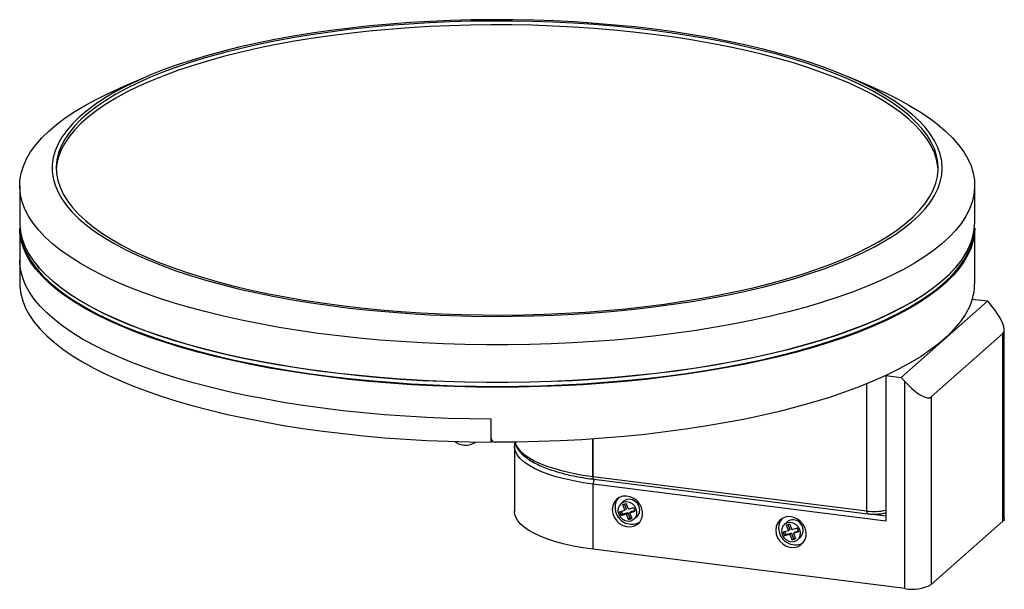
# Paper-space layout '_Dimétrica' of a CAD drawing. Header units: millimetres. Extents: x -117 to 125, y -109 to 31.
import ezdxf

# ---------------------------------------------------------------- set-up
doc = ezdxf.new("R2010")
doc.units = ezdxf.units.MM

psp = doc.layouts.new('_Dimétrica')

# ---------------------------------------------------------------- linework, layer by layer
at = {"color": 7, "linetype": 'Continuous', "lineweight": 25}
for p, q in [((-86.57, 17.13), (-92.89, 14.41)), ((92.89, 14.41), (86.57, 17.13)), ((-117.5, -9.58), (-117.5, -18.73)), ((117.5, -18.73), (117.5, -9.58)), ((-117.5, -20), (-117.5, -33.51)), ((117.5, -33.51), (117.5, -20)), ((99.4, -56.72), (120.62, -38.01)), ((120.62, -38.01), (116.87, -37.54)), ((120.62, -38.01), (121.55, -39.07)), ((124.46, -45.94), (106.78, -61.53)), ((124.46, -92.13), (124.46, -45.94)), ((124.78, -91.54), (124.78, -45.04)), ((95.66, -56.25), (99.4, -56.72)), ((95.66, -56.25), (95.66, -92.08)), ((100.34, -57.78), (99.4, -56.72)), ((100.34, -108.69), (100.34, -57.78)), ((106.78, -61.53), (106.78, -107.72)), ((-1.48, -72.67), (-1.48, -67.01)), ((-1.21, -72.3), (-1.48, -72.67)), ((4.24, -73.65), (4.24, -89.68)), ((23.54, -81.1), (90.98, -89.6)), ((23.54, -81.1), (23.54, -81.1)), ((23.77, -81.78), (91.21, -90.28)), ((23.63, -99.03), (23.63, -83)), ((95.66, -92.08), (23.63, -83)), ((31.11, -87.22), (30.4, -87.84)), ((30.15, -89.77), (31.44, -89.39)), ((30.86, -90.37), (30.57, -89.64)), ((30.9, -88.01), (31.77, -87.76)), ((31.44, -89.39), (30.9, -88.01)), ((31.8, -89.08), (31.33, -87.89)), ((31.8, -89.08), (31.44, -89.39)), ((32.31, -89.14), (31.77, -87.76)), ((32.31, -89.14), (33.6, -88.76)), ((33.02, -89.74), (33.89, -89.49)), ((33.96, -89.67), (33.6, -88.76)), ((30.5, -90.68), (30.15, -89.77)), ((30.5, -90.68), (31.8, -90.3)), ((30.86, -90.37), (30.5, -90.68)), ((30.86, -90.37), (32.15, -89.99)), ((32.15, -89.99), (31.8, -90.3)), ((32.34, -91.68), (31.8, -90.3)), ((32.69, -91.37), (32.15, -89.99)), ((32.69, -91.37), (32.34, -91.68)), ((32.34, -91.68), (33.2, -91.43)), ((32.66, -90.05), (33.96, -89.67)), ((33.02, -89.74), (32.66, -90.05)), ((33.2, -91.43), (32.66, -90.05)), ((32.69, -91.37), (33.13, -91.24)), ((33.71, -91.59), (34.41, -90.97)), ((71.67, -94.46), (70.37, -94.83)), ((71.33, -92.29), (70.62, -92.91)), ((71.99, -92.83), (71.13, -93.08)), ((71.13, -93.08), (71.67, -94.46)), ((71.55, -92.96), (72.02, -94.14)), ((72.02, -94.14), (71.67, -94.46)), ((71.99, -92.83), (72.53, -94.2)), ((73.83, -93.82), (72.53, -94.2)), ((73.83, -93.82), (74.18, -94.74)), ((124.46, -92.13), (106.78, -107.72)), ((70.37, -94.83), (70.73, -95.75)), ((72.02, -95.37), (70.73, -95.75)), ((71.08, -95.44), (70.73, -95.75)), ((70.8, -94.71), (71.08, -95.44)), ((72.38, -95.06), (71.08, -95.44)), ((72.38, -95.06), (72.02, -95.37)), ((72.02, -95.37), (72.56, -96.75)), ((72.38, -95.06), (72.91, -96.43)), ((72.91, -96.43), (72.56, -96.75)), ((73.43, -96.49), (72.56, -96.75)), ((74.18, -94.74), (72.89, -95.12)), ((73.24, -94.81), (72.89, -95.12)), ((72.89, -95.12), (73.43, -96.49)), ((73.35, -96.31), (72.91, -96.43)), ((74.11, -94.55), (73.24, -94.81)), ((73.93, -96.66), (74.64, -96.04)), ((100.34, -108.69), (23.63, -99.03))]:
    psp.add_line(p, q, dxfattribs=at)
at = {"color": 8, "linetype": 'Continuous', "lineweight": 25}
for p, q in [((90.98, -89.6), (90.98, -58.29)), ((23.54, -71.88), (23.54, -81.1)), ((23.54, -81.1), (23.54, -71.88)), ((92.36, -90.36), (95.66, -90.78))]:
    psp.add_line(p, q, dxfattribs=at)
at = {"color": 7, "linetype": 'Continuous', "lineweight": 25, "flags": 128}
for points in [[(38.71, 28.92), (33.91, 29.48), (29.03, 29.97), (24.08, 30.38), (19.09, 30.72), (14.05, 30.98), (8.98, 31.15), (3.89, 31.25), (-1.2, 31.28), (-6.29, 31.22), (-11.37, 31.08), (-16.43, 30.86), (-21.45, 30.57), (-26.42, 30.2), (-31.34, 29.75), (-36.18, 29.23), (-40.95, 28.63), (-45.63, 27.96), (-50.21, 27.21), (-54.69, 26.4), (-59.04, 25.52), (-63.27, 24.57), (-67.36, 23.55), (-71.3, 22.48), (-75.09, 21.34), (-78.72, 20.15), (-82.17, 18.9), (-85.45, 17.6), (-88.54, 16.25), (-91.45, 14.85), (-94.15, 13.41), (-96.65, 11.93), (-98.94, 10.42), (-101.01, 8.87), (-102.87, 7.28), (-104.51, 5.68), (-105.91, 4.04), (-107.09, 2.39), (-108.04, 0.72), (-108.75, -0.96), (-109.23, -2.65), (-109.47, -4.35), (-109.47, -6.05), (-109.24, -7.74), (-108.77, -9.44), (-108.06, -11.12), (-107.12, -12.79), (-105.95, -14.44), (-104.55, -16.07), (-102.92, -17.68), (-101.07, -19.27), (-99, -20.82), (-96.72, -22.34), (-94.22, -23.82), (-91.53, -25.26), (-88.63, -26.66), (-85.54, -28.01), (-82.27, -29.31), (-78.82, -30.56), (-75.2, -31.76), (-71.41, -32.89), (-67.47, -33.97), (-63.39, -34.99), (-59.16, -35.94), (-54.81, -36.82), (-50.34, -37.64), (-45.76, -38.38), (-41.09, -39.06), (-36.32, -39.66), (-31.47, -40.18), (-26.56, -40.63), (-21.59, -41.01), (-16.57, -41.3), (-11.52, -41.52), (-6.44, -41.66), (-1.35, -41.72), (3.75, -41.7), (8.84, -41.6), (13.9, -41.43), (18.94, -41.17), (23.94, -40.84), (28.89, -40.43), (33.77, -39.94), (38.58, -39.38), (43.3, -38.75), (47.94, -38.04), (52.46, -37.26), (56.88, -36.41), (61.17, -35.5), (65.33, -34.51), (69.35, -33.47), (73.22, -32.36), (76.92, -31.2), (80.47, -29.98), (83.83, -28.7), (87.02, -27.38), (90.02, -26), (92.82, -24.59), (95.42, -23.12), (97.82, -21.63), (100, -20.09), (101.97, -18.52), (103.72, -16.93), (105.24, -15.31), (106.53, -13.66), (107.59, -12), (108.42, -10.33), (109.02, -8.64), (109.38, -6.95), (109.5, -5.25), (109.38, -3.55), (109.03, -1.85), (108.44, -0.17), (107.62, 1.51), (106.57, 3.17), (105.28, 4.81), (103.76, 6.44), (102.02, 8.03), (100.06, 9.6), (97.89, 11.14), (95.5, 12.64), (92.9, 14.1), (90.1, 15.52), (87.11, 16.89), (83.93, 18.22), (80.57, 19.5), (77.03, 20.72), (73.32, 21.89), (69.46, 22.99), (65.45, 24.04), (61.29, 25.02), (57, 25.94), (52.59, 26.79), (48.07, 27.57), (43.44, 28.28), (38.71, 28.92)], [(-38.36, -39.05), (-33.56, -39.62), (-28.69, -40.1), (-23.75, -40.51), (-18.76, -40.84), (-13.73, -41.1), (-8.67, -41.27), (-3.6, -41.37), (1.49, -41.39), (6.58, -41.32), (11.64, -41.18), (16.69, -40.96), (21.69, -40.66), (26.65, -40.28), (31.55, -39.83), (36.39, -39.3), (41.14, -38.69), (45.8, -38.01), (50.36, -37.26), (54.81, -36.44), (59.14, -35.55), (63.33, -34.59), (67.39, -33.57), (71.31, -32.48), (75.06, -31.34), (78.65, -30.14), (82.07, -28.88), (85.3, -27.57), (88.35, -26.21), (91.21, -24.81), (93.86, -23.36), (96.31, -21.88), (98.55, -20.36), (100.57, -18.8), (102.36, -17.21), (103.94, -15.6), (105.28, -13.97), (106.4, -12.31), (107.28, -10.64), (107.92, -8.96), (108.33, -7.27), (108.49, -5.57), (108.42, -3.88), (108.12, -2.19), (107.57, -0.5), (106.79, 1.18), (105.77, 2.84), (104.52, 4.48), (103.04, 6.1), (101.34, 7.7), (99.41, 9.27), (97.26, 10.81), (94.9, 12.31), (92.33, 13.77), (89.56, 15.19), (86.59, 16.57), (83.43, 17.9), (80.08, 19.18), (76.57, 20.4), (72.88, 21.57), (69.03, 22.68), (65.03, 23.73), (60.89, 24.71), (56.61, 25.63), (52.21, 26.48), (47.7, 27.26), (43.08, 27.97), (38.36, 28.61), (33.56, 29.17), (28.69, 29.66), (23.75, 30.07), (18.76, 30.4), (13.73, 30.65), (8.67, 30.83), (3.6, 30.92), (-1.49, 30.94), (-6.58, 30.88), (-11.64, 30.74), (-16.69, 30.51), (-21.69, 30.21), (-26.65, 29.84), (-31.55, 29.38), (-36.39, 28.85), (-41.14, 28.24), (-45.8, 27.56), (-50.36, 26.81), (-54.81, 25.99), (-59.14, 25.1), (-63.33, 24.14), (-67.39, 23.12), (-71.31, 22.04), (-75.06, 20.89), (-78.65, 19.69), (-82.07, 18.44), (-85.3, 17.13), (-88.35, 15.77), (-91.21, 14.37), (-93.86, 12.92), (-96.31, 11.43), (-98.55, 9.91), (-100.57, 8.35), (-102.36, 6.77), (-103.94, 5.16), (-105.28, 3.52), (-106.4, 1.87), (-107.28, 0.2), (-107.92, -1.49), (-108.33, -3.18), (-108.49, -4.87), (-108.42, -6.57), (-108.12, -8.26), (-107.57, -9.95), (-106.79, -11.62), (-105.77, -13.28), (-104.52, -14.93), (-103.04, -16.55), (-101.34, -18.15), (-99.41, -19.72), (-97.26, -21.25), (-94.9, -22.75), (-92.33, -24.22), (-89.56, -25.64), (-86.59, -27.02), (-83.43, -28.35), (-80.08, -29.62), (-76.57, -30.85), (-72.88, -32.02), (-69.03, -33.13), (-65.03, -34.17), (-60.89, -35.16), (-56.61, -36.08), (-52.21, -36.93), (-47.7, -37.71), (-43.08, -38.42), (-38.36, -39.05)], [(108.49, -5.69), (108.42, -4.82), (108.12, -3.13), (107.57, -1.44), (106.79, 0.23), (105.77, 1.89), (104.52, 3.54), (103.04, 5.16), (101.34, 6.76), (99.41, 8.33), (97.26, 9.86), (94.9, 11.37), (92.33, 12.83), (89.56, 14.25), (86.59, 15.63), (83.43, 16.96), (80.08, 18.24), (76.57, 19.46), (72.88, 20.63), (69.03, 21.74), (65.03, 22.79), (60.89, 23.77), (56.61, 24.69), (52.21, 25.54), (47.7, 26.32), (43.08, 27.03), (38.36, 27.67), (33.56, 28.23), (28.69, 28.71), (23.75, 29.12), (18.76, 29.46), (13.73, 29.71), (8.67, 29.89), (3.6, 29.98), (-1.49, 30), (-6.58, 29.93), (-11.64, 29.79), (-16.69, 29.57), (-21.69, 29.27), (-26.65, 28.89), (-31.55, 28.44), (-36.39, 27.91), (-41.14, 27.3), (-45.8, 26.62), (-50.36, 25.87), (-54.81, 25.05), (-59.14, 24.16), (-63.33, 23.2), (-67.39, 22.18), (-71.31, 21.09), (-75.06, 19.95), (-78.65, 18.75), (-82.07, 17.49), (-85.3, 16.18), (-88.35, 14.83), (-91.21, 13.42), (-93.86, 11.98), (-96.31, 10.49), (-98.55, 8.97), (-100.57, 7.41), (-102.36, 5.82), (-103.94, 4.21), (-105.28, 2.58), (-106.4, 0.92), (-107.28, -0.75), (-107.92, -2.43), (-108.33, -4.12), (-108.49, -5.69)], [(92.89, 14.41), (95.51, 13.24), (98.5, 11.78), (101.3, 10.27), (103.88, 8.72), (106.26, 7.14), (108.42, 5.52), (110.35, 3.87), (112.06, 2.2), (113.55, 0.5), (114.8, -1.22), (115.81, -2.96), (116.59, -4.71), (117.13, -6.47), (117.43, -8.24), (117.49, -10.01), (117.31, -11.78), (116.9, -13.54), (116.24, -15.3), (115.34, -17.05), (114.21, -18.78), (112.85, -20.49), (111.26, -22.17), (109.43, -23.84), (107.39, -25.47), (105.13, -27.07), (102.65, -28.64), (99.96, -30.17), (97.06, -31.65), (93.97, -33.09), (90.69, -34.48), (87.22, -35.82), (83.57, -37.11), (79.76, -38.34), (75.78, -39.51), (71.64, -40.62), (67.36, -41.67), (62.94, -42.65), (58.39, -43.57), (53.73, -44.41), (48.95, -45.18), (44.07, -45.88), (39.1, -46.51), (34.06, -47.06), (28.94, -47.54), (23.77, -47.93), (18.54, -48.25), (13.28, -48.49), (7.99, -48.65), (2.69, -48.73), (-2.63, -48.73), (-7.93, -48.65), (-13.22, -48.5), (-18.48, -48.26), (-23.71, -47.94), (-28.88, -47.54), (-34, -47.07), (-39.05, -46.52), (-44.02, -45.89), (-48.89, -45.19), (-53.67, -44.42), (-58.34, -43.58), (-62.89, -42.66), (-67.31, -41.68), (-71.59, -40.63), (-75.73, -39.52), (-79.71, -38.35), (-83.53, -37.12), (-87.18, -35.84), (-90.65, -34.5), (-93.94, -33.11), (-97.03, -31.67), (-99.93, -30.18), (-102.62, -28.66), (-105.1, -27.09), (-107.37, -25.49), (-109.41, -23.86), (-111.24, -22.19), (-112.83, -20.51), (-114.2, -18.79), (-115.33, -17.07), (-116.23, -15.32), (-116.89, -13.56), (-117.31, -11.8), (-117.49, -10.03), (-117.43, -8.26), (-117.13, -6.49), (-116.6, -4.73), (-115.82, -2.98), (-114.81, -1.24), (-113.56, 0.48), (-112.08, 2.18), (-110.37, 3.86), (-108.44, 5.5), (-106.28, 7.12), (-103.91, 8.71), (-101.33, 10.25), (-98.54, 11.76), (-95.54, 13.22), (-92.89, 14.41)], [(-117.5, -18.73), (-117.49, -19.18), (-117.31, -20.95), (-116.89, -22.72), (-116.23, -24.47), (-115.33, -26.22), (-114.2, -27.95), (-112.83, -29.66), (-111.24, -31.35), (-109.41, -33.01), (-107.37, -34.64), (-105.1, -36.24), (-102.62, -37.81), (-99.93, -39.34), (-97.03, -40.82), (-93.94, -42.26), (-90.65, -43.65), (-87.18, -44.99), (-83.53, -46.28), (-79.71, -47.51), (-75.73, -48.68), (-71.59, -49.79), (-67.31, -50.83), (-62.89, -51.82), (-58.34, -52.73), (-53.67, -53.57), (-48.89, -54.35), (-44.02, -55.05), (-39.05, -55.67), (-34, -56.22), (-28.88, -56.7), (-23.71, -57.09), (-18.48, -57.41), (-13.22, -57.65), (-7.93, -57.81), (-2.63, -57.89), (2.69, -57.89), (7.99, -57.81), (13.28, -57.65), (18.54, -57.41), (23.77, -57.09), (28.94, -56.69), (34.06, -56.22), (39.1, -55.66), (44.07, -55.04), (48.95, -54.34), (53.73, -53.56), (58.39, -52.72), (62.94, -51.8), (67.36, -50.82), (71.64, -49.78), (75.78, -48.66), (79.76, -47.49), (83.57, -46.26), (87.22, -44.97), (90.69, -43.63), (93.97, -42.24), (97.06, -40.8), (99.96, -39.32), (102.65, -37.79), (105.13, -36.23), (107.39, -34.63), (109.43, -32.99), (111.26, -31.33), (112.85, -29.64), (114.21, -27.93), (115.34, -26.2), (116.24, -24.45), (116.9, -22.7), (117.31, -20.93), (117.49, -19.16), (117.5, -18.73)], [(-41.54, -56.63), (-46.47, -55.97), (-51.3, -55.23), (-56.02, -54.42), (-60.63, -53.55), (-65.12, -52.6), (-69.47, -51.58), (-73.68, -50.51), (-77.74, -49.36), (-81.64, -48.16), (-85.38, -46.9), (-88.94, -45.59), (-92.32, -44.23), (-95.51, -42.81), (-98.5, -41.35), (-101.3, -39.84), (-103.88, -38.3), (-106.26, -36.71), (-108.42, -35.1), (-110.35, -33.45), (-112.06, -31.77), (-113.55, -30.07), (-114.8, -28.35), (-115.81, -26.61), (-116.59, -24.86), (-117.13, -23.1), (-117.43, -21.33), (-117.5, -20)], [(117.5, -20), (117.43, -21.31), (117.13, -23.08), (116.6, -24.84), (115.82, -26.59), (114.81, -28.33), (113.56, -30.05), (112.08, -31.75), (110.37, -33.43), (108.44, -35.08), (106.28, -36.7), (103.91, -38.28), (101.33, -39.83), (98.54, -41.33), (95.54, -42.79), (92.35, -44.21), (88.98, -45.58), (85.42, -46.89), (81.69, -48.15), (77.79, -49.35), (73.73, -50.49), (69.52, -51.57), (65.17, -52.59), (60.68, -53.54), (56.07, -54.41), (51.35, -55.22), (46.52, -55.96), (41.6, -56.63), (36.59, -57.22), (31.51, -57.73), (26.36, -58.16), (21.16, -58.52), (15.91, -58.8), (10.64, -59), (5.34, -59.12), (0.03, -59.16), (-5.28, -59.12), (-10.58, -59), (-15.86, -58.8), (-21.1, -58.53), (-26.3, -58.17), (-31.45, -57.73), (-36.53, -57.22), (-41.54, -56.63)], [(-117.06, -22.58), (-116.99, -22.92), (-116.45, -24.68), (-115.67, -26.42), (-114.66, -28.16), (-113.41, -29.88), (-111.93, -31.58), (-110.22, -33.25), (-108.29, -34.9), (-106.13, -36.51), (-103.76, -38.09), (-101.17, -39.64), (-98.38, -41.14), (-95.39, -42.6), (-92.21, -44.02), (-88.83, -45.38), (-85.27, -46.69), (-81.54, -47.95), (-77.65, -49.15), (-73.59, -50.29), (-69.39, -51.36), (-65.04, -52.38), (-60.56, -53.32), (-55.95, -54.2), (-51.23, -55.01), (-46.41, -55.75), (-41.49, -56.41)], [(-41.49, -56.41), (-36.49, -57), (-31.41, -57.51), (-26.27, -57.94), (-21.07, -58.3), (-15.84, -58.58), (-10.57, -58.78), (-5.27, -58.89), (0.03, -58.93), (5.33, -58.89), (10.63, -58.77), (15.9, -58.57), (21.13, -58.29), (26.33, -57.94), (31.47, -57.5), (36.55, -56.99), (41.55, -56.4), (46.47, -55.74), (51.29, -55), (56, -54.19), (60.61, -53.31), (65.09, -52.37), (69.43, -51.35), (73.64, -50.27), (77.69, -49.13), (81.59, -47.93), (85.32, -46.68), (88.87, -45.36), (92.24, -44), (95.43, -42.59), (98.42, -41.12), (101.2, -39.62), (103.79, -38.08), (106.16, -36.49), (108.31, -34.88), (110.24, -33.23), (111.95, -31.56), (113.42, -29.86), (114.67, -28.14), (115.68, -26.4), (116.46, -24.66), (116.99, -22.9), (117.1, -22.41)], [(-1.48, -67.01), (-6.78, -66.95), (-12.07, -66.81), (-17.34, -66.59), (-22.57, -66.29), (-27.75, -65.91), (-32.88, -65.45), (-37.94, -64.92), (-42.92, -64.31), (-47.82, -63.63), (-52.61, -62.87), (-57.3, -62.04), (-61.88, -61.15), (-66.33, -60.18), (-70.64, -59.15), (-74.8, -58.05), (-78.82, -56.9), (-82.67, -55.68), (-86.36, -54.41), (-89.87, -53.08), (-93.2, -51.7), (-96.33, -50.28), (-99.27, -48.8), (-102.01, -47.29), (-104.54, -45.73), (-106.85, -44.14), (-108.95, -42.52), (-110.83, -40.86), (-112.48, -39.18), (-113.9, -37.48), (-115.08, -35.75), (-116.04, -34.01), (-116.75, -32.26), (-117.23, -30.5), (-117.47, -28.73), (-117.5, -27.85)], [(-1.48, -67.01), (-6.78, -66.95), (-12.07, -66.81), (-17.34, -66.59), (-22.57, -66.29), (-27.75, -65.91), (-32.88, -65.45), (-37.94, -64.92), (-42.92, -64.31), (-47.82, -63.63), (-52.61, -62.87), (-57.3, -62.04), (-61.88, -61.15), (-66.33, -60.18), (-70.64, -59.15), (-74.8, -58.05), (-78.82, -56.9), (-82.67, -55.68), (-86.36, -54.41), (-89.87, -53.08), (-93.2, -51.7), (-96.33, -50.28), (-99.27, -48.8), (-102.01, -47.29), (-104.54, -45.73), (-106.85, -44.14), (-108.95, -42.52), (-110.83, -40.86), (-112.48, -39.18), (-113.9, -37.48), (-115.08, -35.75), (-116.04, -34.01), (-116.75, -32.26), (-117.23, -30.5), (-117.47, -28.73), (-117.5, -27.85)], [(113.26, -29.15), (112.71, -29.81), (111.12, -31.49), (109.3, -33.15), (107.26, -34.79), (105, -36.39), (102.52, -37.95), (99.84, -39.47), (96.95, -40.96), (93.86, -42.4), (90.58, -43.78), (87.11, -45.12), (83.47, -46.41), (79.66, -47.64), (75.68, -48.81), (71.55, -49.92), (67.28, -50.96), (62.86, -51.95), (58.32, -52.86), (53.66, -53.7), (48.89, -54.47), (44.02, -55.17), (39.06, -55.8), (34.02, -56.35), (28.91, -56.83), (23.74, -57.22), (18.52, -57.54), (13.26, -57.78), (7.98, -57.94), (2.68, -58.02), (-2.62, -58.02), (-7.92, -57.94), (-13.2, -57.78), (-18.46, -57.54), (-23.68, -57.23), (-28.85, -56.83), (-33.96, -56.36), (-39, -55.81), (-43.96, -55.18), (-48.83, -54.48), (-53.61, -53.71), (-58.27, -52.87), (-62.81, -51.96), (-67.23, -50.98), (-71.51, -49.93), (-75.64, -48.82), (-79.62, -47.65), (-83.43, -46.42), (-87.07, -45.14), (-90.54, -43.8), (-93.82, -42.41), (-96.91, -40.97), (-99.8, -39.49), (-102.49, -37.97), (-104.97, -36.4), (-107.23, -34.8), (-109.28, -33.17), (-111.1, -31.51), (-112.7, -29.83), (-113.24, -29.18)], [(-117.5, -33.51), (-117.47, -34.38), (-117.23, -36.15), (-116.75, -37.91), (-116.04, -39.67), (-115.08, -41.41), (-113.9, -43.13), (-112.48, -44.84), (-110.83, -46.52), (-108.95, -48.17), (-106.85, -49.8), (-104.54, -51.39), (-102.01, -52.94), (-99.27, -54.46), (-96.33, -55.93), (-93.2, -57.36), (-89.87, -58.74), (-86.36, -60.06), (-82.67, -61.34), (-78.82, -62.55), (-74.8, -63.71), (-70.64, -64.8), (-66.33, -65.84), (-61.88, -66.8), (-57.3, -67.7), (-52.61, -68.53), (-47.82, -69.28), (-42.92, -69.97), (-37.94, -70.57), (-32.88, -71.11), (-27.75, -71.56), (-22.57, -71.94), (-17.34, -72.24), (-12.07, -72.46), (-6.78, -72.61), (-1.48, -72.67)], [(116.87, -37.54), (116.18, -39.36), (115.23, -41.18), (114.02, -42.97), (112.56, -44.74), (110.86, -46.49), (108.91, -48.21), (106.72, -49.9), (104.29, -51.55), (101.64, -53.16), (98.76, -54.73), (95.66, -56.25)], [(116.87, -37.54), (116.18, -39.36), (115.23, -41.18), (114.02, -42.97), (112.56, -44.74), (110.86, -46.49), (108.91, -48.21), (106.72, -49.9), (104.29, -51.55), (101.64, -53.16), (98.76, -54.73), (95.66, -56.25)], [(124.46, -45.94), (124.72, -45.53), (124.78, -44.94), (124.66, -44.18), (124.34, -43.28), (123.85, -42.28), (123.21, -41.22), (122.43, -40.14), (121.55, -39.07)], [(95.66, -56.25), (92.46, -57.68), (89.07, -59.05), (85.49, -60.38), (81.74, -61.64), (77.81, -62.85), (73.73, -64), (69.49, -65.09), (65.11, -66.11), (60.6, -67.06), (55.96, -67.95), (51.2, -68.76), (46.34, -69.5), (41.38, -70.16), (36.33, -70.75), (31.22, -71.27), (26.03, -71.7), (20.79, -72.06), (15.51, -72.33), (10.2, -72.53), (4.87, -72.64), (-0.48, -72.67)], [(100.34, -57.78), (101.18, -58.68), (102.05, -59.5), (102.91, -60.22), (103.76, -60.83), (104.55, -61.29), (105.27, -61.59), (105.9, -61.74), (106.41, -61.72), (106.78, -61.53)], [(-9.74, -72.97), (-10.1, -72.74), (-10.22, -72.52)], [(28.31, -89.25), (28.43, -90.2), (28.77, -91.12), (29.33, -91.96), (30.05, -92.65), (30.9, -93.16), (31.82, -93.45), (32.75, -93.51), (33.65, -93.33), (34.44, -92.93), (35.08, -92.32), (35.53, -91.55), (35.77, -90.66), (35.77, -89.71), (35.53, -88.77), (35.08, -87.88), (34.44, -87.11), (33.65, -86.51), (32.75, -86.1), (31.82, -85.93), (30.9, -85.99), (30.05, -86.28), (29.33, -86.79), (28.77, -87.49), (28.43, -88.32), (28.31, -89.25)], [(34.41, -90.97), (34.76, -90.58), (35.03, -89.93), (35.09, -89.2), (34.92, -88.46), (34.54, -87.79), (33.98, -87.24), (33.31, -86.87), (32.58, -86.72), (31.86, -86.81), (31.24, -87.11), (31.11, -87.22)], [(32.95, -92.01), (33.57, -91.7), (34.05, -91.2), (34.33, -90.56), (34.38, -89.83), (34.21, -89.09), (33.83, -88.41), (33.27, -87.86), (32.6, -87.5), (31.87, -87.35), (31.16, -87.43), (30.53, -87.74), (30.06, -88.24), (29.78, -88.88), (29.72, -89.61), (29.89, -90.35), (30.28, -91.03), (30.83, -91.58), (31.51, -91.94), (32.24, -92.09), (32.95, -92.01)], [(23.63, -99.03), (21.15, -98.67), (18.79, -98.25), (16.54, -97.75), (14.44, -97.19), (12.5, -96.57), (10.74, -95.89), (9.16, -95.16), (7.79, -94.39), (6.63, -93.58), (5.69, -92.74), (4.98, -91.88), (4.5, -90.99), (4.27, -90.1), (4.24, -89.68)], [(68.53, -94.32), (68.65, -95.27), (69, -96.19), (69.55, -97.02), (70.27, -97.72), (71.12, -98.23), (72.04, -98.52), (72.98, -98.58), (73.87, -98.4), (74.66, -97.99), (75.3, -97.38), (75.76, -96.61), (75.99, -95.73), (75.99, -94.78), (75.76, -93.84), (75.3, -92.95), (74.66, -92.18), (73.87, -91.58), (72.98, -91.17), (72.04, -90.99), (71.12, -91.05), (70.27, -91.35), (69.55, -91.86), (69, -92.56), (68.65, -93.39), (68.53, -94.32)], [(72.09, -91.87), (71.46, -92.18), (71.33, -92.29)], [(124.78, -91.54), (124.72, -91.82), (124.46, -92.13)], [(71.38, -92.5), (70.76, -92.8), (70.28, -93.3), (70, -93.95), (69.95, -94.68), (70.12, -95.42), (70.5, -96.09), (71.06, -96.64), (71.73, -97.01), (72.46, -97.16), (73.17, -97.08), (73.8, -96.77), (74.27, -96.27), (74.55, -95.62), (74.61, -94.89), (74.44, -94.16), (74.05, -93.48), (73.5, -92.93), (72.82, -92.56), (72.09, -92.41), (71.38, -92.5)]]:
    psp.add_lwpolyline(points, dxfattribs=at)
at = {"color": 8, "linetype": 'Continuous', "lineweight": 25, "flags": 128}
for points in [[(-117.3, -20.99), (-117.29, -21.15), (-117.06, -22.58)], [(117.1, -22.41), (117.29, -21.13), (117.3, -20.99)], [(4.36, -72.65), (4.5, -73.07), (4.97, -73.95), (5.67, -74.82), (6.61, -75.66), (7.76, -76.46), (9.13, -77.23), (10.7, -77.96), (12.46, -78.64), (14.39, -79.26), (16.48, -79.82), (18.72, -80.32), (21.08, -80.75), (23.54, -81.1)], [(23.63, -83), (21.15, -82.65), (18.79, -82.22), (16.54, -81.72), (14.44, -81.16), (12.5, -80.54), (10.74, -79.86), (9.16, -79.14), (7.79, -78.36), (6.63, -77.55), (5.69, -76.71), (4.98, -75.85), (4.5, -74.97), (4.27, -74.07), (4.24, -73.62)], [(23.54, -81.1), (23.55, -81.28), (23.57, -81.44), (23.6, -81.58), (23.65, -81.68), (23.7, -81.75), (23.76, -81.78), (23.77, -81.78)], [(23.54, -81.1), (23.55, -81.28), (23.57, -81.44), (23.6, -81.58), (23.64, -81.68), (23.7, -81.75), (23.76, -81.78), (23.77, -81.78)], [(91.21, -90.28), (91.2, -90.28), (91.14, -90.25), (91.09, -90.18), (91.04, -90.07), (91.01, -89.94), (90.99, -89.78), (90.98, -89.6)]]:
    psp.add_lwpolyline(points, dxfattribs=at)
at = {"color": 7, "linetype": 'Continuous', "lineweight": 25}
for centre, radius, start, end in [((104.03, -33.49), 13.47, 342.4791, 359.9082), ((-7.81, -68.76), 4.63, 245.3418, 303.3488), ((32.39, -88.58), 3.37, 140.615, 180.8225), ((33.13, -88.73), 4.12, 178.5835, 297.4061), ((72.62, -93.64), 3.37, 140.615, 180.8225), ((72.74, -94.33), 2.55, 317.9849, 104.9548), ((73.36, -93.79), 4.12, 178.5835, 297.4061), ((102.18, -99.02), 9.84, 259.2261, 297.8883)]:
    psp.add_arc(centre, radius, start, end, dxfattribs=at)
at = {"color": 8, "linetype": 'Continuous', "lineweight": 25}
for centre, radius, start, end in [((25.77, -82.9), 2.15, 149.2403, 182.6188), ((92.75, -76.34), 13.38, 262.4191, 282.5648)]:
    psp.add_arc(centre, radius, start, end, dxfattribs=at)
at = {"color": 7, "linetype": 'Continuous', "lineweight": 25}
for points, knots in [([(-1.48, -71.68), (-1.48, -71.81), (-1.45, -71.93), (-1.36, -72.17), (-1.28, -72.28), (-1.01, -72.56), (-0.75, -72.67), (-0.48, -72.67)], [0, 0, 0, 0, 0.25, 0.25, 0.5, 0.5, 1, 1, 1, 1]), ([(4.34, -72.63), (4.34, -72.65), (4.37, -72.99), (4.64, -73.62), (5.13, -74.52), (5.86, -75.39), (6.78, -76.24), (7.92, -77.06), (9.25, -77.83), (10.76, -78.55), (12.43, -79.22), (14.26, -79.83), (16.22, -80.38), (18.3, -80.88), (20.5, -81.3), (22.34, -81.6), (23.45, -81.74), (23.77, -81.78)], [0, 0, 0, 0, 0.0041, 0.071367, 0.14019, 0.211851, 0.286289, 0.362432, 0.43914, 0.515662, 0.591858, 0.667737, 0.74335, 0.818752, 0.89399, 0.969104, 1, 1, 1, 1]), ([(4.35, -72.72), (4.28, -73.01), (4.21, -73.31), (4.24, -73.61), (4.24, -73.61)], [0, 0, 0, 0, 0.981715, 1, 1, 1, 1]), ([(91.21, -90.28), (91.38, -90.3), (91.87, -90.36), (92.71, -90.39), (93.72, -90.35), (94.67, -90.24), (95.33, -90.12), (95.62, -90.01), (95.66, -90)], [0, 0, 0, 0, 0.111642, 0.324357, 0.536572, 0.749628, 0.96553, 1, 1, 1, 1])]:
    psp.add_open_spline(points, degree=3, knots=knots, dxfattribs=at)

doc.saveas('drawing.dxf')
